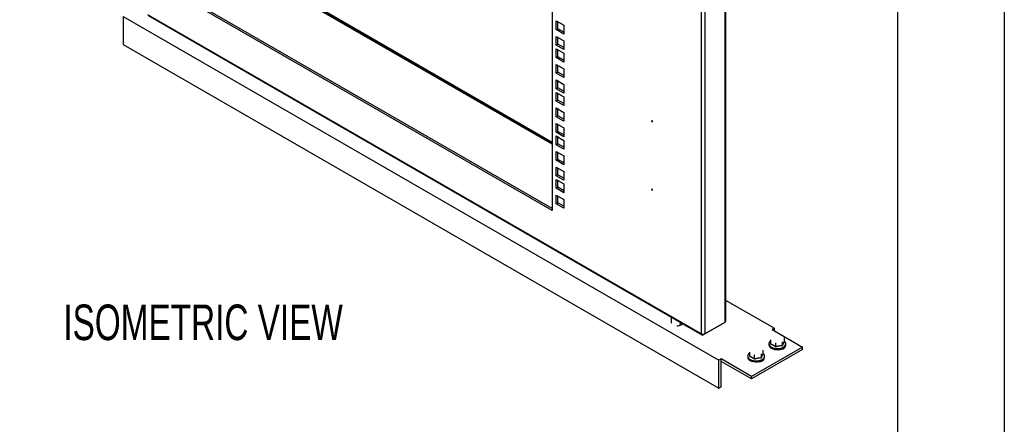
# Model space of a CAD drawing. Header units: millimetres. Extents: x 0 to 3912, y 0 to 3023.
# Tile 9 of 18: x 3092 to 3912, y 1067 to 1404. Entities that reach past the tile are written whole.
import ezdxf

# ---------------------------------------------------------------- set-up
doc = ezdxf.new("R2010")
doc.units = ezdxf.units.MM
doc.header["$LTSCALE"] = 14
doc.layers.add('DIMENSIONS', color=140, linetype='Continuous', lineweight=25)
doc.layers.add('TEXT', color=140, linetype='Continuous', lineweight=25)
doc.styles.add('SLDTEXTSTYLE0', font='TXT', dxfattribs={"width": 0.7})

msp = doc.modelspace()

# ---------------------------------------------------------------- linework, layer by layer
at = {"color": 7, "linetype": 'Continuous'}
msp.add_line((3911.63, 3022.64), (3911.63, 0.04), dxfattribs=at)
for p, q in [((3535.27, 2537.86), (3535.27, 1245.28)), ((3679.16, 1152.41), (3679.16, 2507.04)), ((3679.75, 1153.22), (3679.75, 2507.86)), ((3659.37, 1142.61), (3659.37, 2497.25)), ((3662.2, 2497.25), (3662.2, 1142.61)), ((3535.27, 1300.59), (3257.2, 1461.11)), ((3535.27, 1300.59), (3257.2, 1461.11)), ((3535.27, 1301.26), (3258.2, 1461.21)), ((3535.27, 1301.26), (3258.2, 1461.21)), ((3279.3, 1450.19), (3535.27, 1302.42)), ((3535.27, 1245.28), (3218.13, 1428.36)), ((3535.27, 1246.91), (3219.55, 1429.17)), ((3178, 1407.02), (3674.04, 1120.66)), ((3178, 1407.02), (3178, 1383.75)), ((3198.33, 1408.76), (3659.37, 1142.61)), ((3198.75, 1407.84), (3659.78, 1141.69)), ((3538.45, 1396.07), (3538.45, 1403.42)), ((3538.45, 1403.42), (3544.82, 1399.75)), ((3539.87, 1396.89), (3539.87, 1402.6)), ((3538.45, 1396.07), (3539.87, 1396.89)), ((3544.82, 1392.4), (3538.45, 1396.07)), ((3544.82, 1394.03), (3539.87, 1396.89)), ((3544.82, 1399.75), (3544.82, 1392.4)), ((3538.45, 1383.11), (3538.45, 1390.46)), ((3538.45, 1390.46), (3544.82, 1386.78)), ((3539.87, 1383.92), (3539.87, 1389.64)), ((3544.82, 1386.78), (3544.82, 1379.43)), ((3178, 1383.75), (3674.04, 1097.39)), ((3538.45, 1383.11), (3539.87, 1383.92)), ((3544.82, 1379.43), (3538.45, 1383.11)), ((3538.45, 1380.09), (3544.82, 1376.41)), ((3538.45, 1372.74), (3538.45, 1380.09)), ((3544.82, 1381.07), (3539.87, 1383.92)), ((3539.87, 1373.55), (3539.87, 1379.27)), ((3538.45, 1372.74), (3539.87, 1373.55)), ((3544.82, 1369.06), (3538.45, 1372.74)), ((3544.82, 1370.7), (3539.87, 1373.55)), ((3544.82, 1376.41), (3544.82, 1369.06)), ((3538.45, 1359.78), (3538.45, 1367.12)), ((3538.45, 1367.12), (3544.82, 1363.45)), ((3539.87, 1360.59), (3539.87, 1366.31)), ((3544.82, 1363.45), (3544.82, 1356.1)), ((3538.45, 1359.78), (3539.87, 1360.59)), ((3544.82, 1356.1), (3538.45, 1359.78)), ((3538.45, 1346.81), (3538.45, 1354.16)), ((3538.45, 1354.16), (3544.82, 1350.49)), ((3544.82, 1357.73), (3539.87, 1360.59)), ((3539.87, 1347.63), (3539.87, 1353.35)), ((3538.45, 1346.81), (3539.87, 1347.63)), ((3544.82, 1343.14), (3538.45, 1346.81)), ((3544.82, 1344.77), (3539.87, 1347.63)), ((3544.82, 1350.49), (3544.82, 1343.14)), ((3538.45, 1336.44), (3538.45, 1343.79)), ((3538.45, 1343.79), (3544.82, 1340.12)), ((3538.45, 1336.44), (3539.87, 1337.26)), ((3544.82, 1332.77), (3538.45, 1336.44)), ((3539.87, 1337.26), (3539.87, 1342.98)), ((3544.82, 1334.4), (3539.87, 1337.26)), ((3544.82, 1340.12), (3544.82, 1332.77)), ((3538.45, 1330.83), (3544.82, 1327.16)), ((3538.45, 1323.48), (3538.45, 1330.83)), ((3539.87, 1324.3), (3539.87, 1330.01)), ((3538.45, 1323.48), (3539.87, 1324.3)), ((3544.82, 1319.81), (3538.45, 1323.48)), ((3544.82, 1321.44), (3539.87, 1324.3)), ((3544.82, 1327.16), (3544.82, 1319.81)), ((3538.45, 1310.52), (3538.45, 1317.87)), ((3538.45, 1317.87), (3544.82, 1314.19)), ((3539.87, 1311.33), (3539.87, 1317.05)), ((3544.82, 1314.19), (3544.82, 1306.84)), ((3538.45, 1310.52), (3539.87, 1311.33)), ((3544.82, 1306.84), (3538.45, 1310.52)), ((3538.45, 1300.15), (3538.45, 1307.5)), ((3538.45, 1307.5), (3544.82, 1303.82)), ((3544.82, 1308.48), (3539.87, 1311.33)), ((3539.87, 1300.96), (3539.87, 1306.68)), ((3544.82, 1303.82), (3544.82, 1296.47)), ((3538.45, 1300.15), (3539.87, 1300.96)), ((3544.82, 1296.47), (3538.45, 1300.15)), ((3544.82, 1298.11), (3539.87, 1300.96)), ((3538.45, 1287.18), (3538.45, 1294.53)), ((3538.45, 1294.53), (3544.82, 1290.86)), ((3538.45, 1287.18), (3539.87, 1288)), ((3544.82, 1283.51), (3538.45, 1287.18)), ((3539.87, 1288), (3539.87, 1293.72)), ((3544.82, 1285.14), (3539.87, 1288)), ((3544.82, 1290.86), (3544.82, 1283.51)), ((3538.45, 1274.22), (3538.45, 1281.57)), ((3538.45, 1281.57), (3544.82, 1277.9)), ((3539.87, 1275.04), (3539.87, 1280.75)), ((3538.45, 1274.22), (3539.87, 1275.04)), ((3544.82, 1270.55), (3538.45, 1274.22)), ((3538.45, 1271.2), (3544.82, 1267.53)), ((3538.45, 1263.85), (3538.45, 1271.2)), ((3544.82, 1272.18), (3539.87, 1275.04)), ((3544.82, 1277.9), (3544.82, 1270.55)), ((3538.45, 1263.85), (3539.87, 1264.67)), ((3544.82, 1260.18), (3538.45, 1263.85)), ((3539.87, 1264.67), (3539.87, 1270.38)), ((3544.82, 1261.81), (3539.87, 1264.67)), ((3544.82, 1267.53), (3544.82, 1260.18)), ((3538.45, 1258.24), (3544.82, 1254.56)), ((3538.45, 1250.89), (3538.45, 1258.24)), ((3539.87, 1251.71), (3539.87, 1257.42)), ((3544.82, 1254.56), (3544.82, 1247.22)), ((3538.45, 1250.89), (3539.87, 1251.71)), ((3544.82, 1247.22), (3538.45, 1250.89)), ((3544.82, 1248.85), (3539.87, 1251.71)), ((3720, 1147.2), (3679.75, 1170.44)), ((3634.15, 1156.49), (3634.15, 1151.59)), ((3641.64, 1149.67), (3642.04, 1150.63)), ((3642.15, 1151.18), (3642.15, 1151.87)), ((3677.75, 1151.59), (3660.78, 1141.79)), ((3662.2, 1142.61), (3679.16, 1152.41)), ((3677.75, 1151.59), (3677.75, 1151.59)), ((3720, 1147.2), (3718.23, 1146.18)), ((3718.23, 1146.18), (3743.51, 1131.58)), ((3720, 1147.2), (3720, 1145.15)), ((3743.51, 1131.58), (3701.09, 1107.09)), ((3715.65, 1134.24), (3715.65, 1133.42)), ((3717.08, 1137.5), (3717.08, 1133.95)), ((3721.16, 1135.14), (3721.16, 1131.6)), ((3726.74, 1136.01), (3726.74, 1132.46)), ((3728.23, 1139.23), (3728.23, 1135.68)), ((3728.92, 1131.62), (3729.1, 1131.38)), ((3729.65, 1133.42), (3729.65, 1134.24)), ((3743.51, 1129.54), (3743.51, 1131.58)), ((3697.98, 1124.03), (3697.98, 1123.21)), ((3699.4, 1127.29), (3699.4, 1123.75)), ((3743.51, 1129.54), (3701.09, 1105.05)), ((3703.48, 1124.94), (3703.48, 1121.39)), ((3709.06, 1125.8), (3709.06, 1122.25)), ((3710.55, 1129.02), (3710.55, 1125.47)), ((3711.98, 1123.21), (3711.98, 1124.03)), ((3725.65, 1129.75), (3725.65, 1129.77)), ((3728.55, 1131.24), (3728.86, 1131.06)), ((3675.81, 1121.68), (3674.04, 1120.66)), ((3674.04, 1097.39), (3674.04, 1120.66)), ((3701.09, 1107.09), (3675.81, 1121.68)), ((3675.81, 1119.64), (3675.81, 1121.68)), ((3701.09, 1105.05), (3675.81, 1119.64)), ((3675.81, 1098.41), (3675.81, 1119.64)), ((3675.81, 1119.64), (3675.81, 1119.64)), ((3707.98, 1119.54), (3707.98, 1119.56)), ((3710.87, 1121.04), (3711.18, 1120.86)), ((3711.24, 1121.41), (3711.42, 1121.17)), ((3701.09, 1105.05), (3701.09, 1107.09)), ((3674.04, 1097.39), (3675.81, 1098.41))]:
    msp.add_line(p, q)
at = {"flags": 128}
for points in [[(3618.35, 1320.2), (3618.22, 1320.25), (3618.1, 1320.23), (3618.03, 1320.14), (3618, 1320), (3618.03, 1319.83), (3618.1, 1319.65), (3618.22, 1319.49), (3618.35, 1319.38), (3618.49, 1319.34), (3618.6, 1319.36), (3618.68, 1319.45), (3618.71, 1319.59), (3618.68, 1319.76), (3618.6, 1319.94), (3618.49, 1320.09), (3618.35, 1320.2)], [(3618.35, 1263.04), (3618.22, 1263.09), (3618.1, 1263.07), (3618.03, 1262.98), (3618, 1262.84), (3618.03, 1262.67), (3618.1, 1262.49), (3618.22, 1262.34), (3618.35, 1262.23), (3618.49, 1262.18), (3618.6, 1262.2), (3618.68, 1262.29), (3618.71, 1262.43), (3618.68, 1262.6), (3618.6, 1262.78), (3618.49, 1262.93), (3618.35, 1263.04)], [(3642.75, 1150.16), (3643.57, 1150.78), (3643.73, 1150.96)], [(3717.08, 1136.68), (3716.73, 1136.39), (3716.05, 1135.57), (3715.7, 1134.69), (3715.7, 1133.78), (3716.05, 1132.9), (3716.73, 1132.09), (3717.7, 1131.38)], [(3717.7, 1131.38), (3718.93, 1130.81), (3720.34, 1130.42), (3721.87, 1130.22), (3723.44, 1130.22), (3724.97, 1130.42), (3726.38, 1130.81), (3727.6, 1131.38), (3728.58, 1132.09), (3729.26, 1132.9), (3729.61, 1133.78), (3729.61, 1134.69), (3729.26, 1135.57), (3728.58, 1136.39), (3728.23, 1136.68)], [(3717.7, 1130.56), (3718.93, 1130), (3720.34, 1129.61), (3721.87, 1129.4), (3723.44, 1129.4), (3724.97, 1129.61), (3726.38, 1130), (3727.6, 1130.56), (3728.58, 1131.27), (3729.26, 1132.09), (3729.61, 1132.97), (3729.65, 1133.42)], [(3724.44, 1129.51), (3724.78, 1129.52), (3726.17, 1129.69), (3727.42, 1130.09), (3728.42, 1130.67), (3729.11, 1131.39), (3729.41, 1132.19), (3729.42, 1132.4)], [(3699.4, 1126.47), (3699.05, 1126.18), (3698.37, 1125.37), (3698.02, 1124.48), (3698.02, 1123.58), (3698.37, 1122.7), (3699.05, 1121.88), (3700.03, 1121.17)], [(3700.03, 1121.17), (3701.25, 1120.61), (3702.66, 1120.22), (3704.19, 1120.02), (3705.76, 1120.02), (3707.29, 1120.22), (3708.7, 1120.61), (3709.93, 1121.17), (3710.9, 1121.88), (3711.58, 1122.7), (3711.93, 1123.58), (3711.93, 1124.48), (3711.58, 1125.37), (3710.9, 1126.18), (3710.55, 1126.47)], [(3700.03, 1120.36), (3701.25, 1119.79), (3702.66, 1119.4), (3704.19, 1119.2), (3705.76, 1119.2), (3707.29, 1119.4), (3708.7, 1119.79), (3709.93, 1120.36), (3710.9, 1121.06), (3711.58, 1121.88), (3711.93, 1122.76), (3711.98, 1123.21)], [(3706.76, 1119.31), (3707.1, 1119.32), (3708.49, 1119.49), (3709.74, 1119.88), (3710.75, 1120.46), (3711.43, 1121.19), (3711.73, 1121.99), (3711.74, 1122.19)]]:
    msp.add_lwpolyline(points, dxfattribs=at)
for centre, radius, start, end in [((3639.28, 1156.83), 7.53, 267.08955, 297.47976), ((3640.13, 1151.37), 2.03, 290.48431, 354.54139), ((3678.75, 1153.32), 1.01, 294.37466, 354.3052), ((3660.23, 1142.47), 0.874, 170.78596, 309.20329), ((3660.78, 1145.34), 3.08, 242.60967, 297.39033), ((3719.08, 1133.71), 3.44, 184.91931, 246.40083), ((3701.4, 1123.51), 3.44, 184.91931, 246.40083)]:
    msp.add_arc(centre, radius, start, end)
for points, knots in [([(3721.16, 1131.6), (3721.07, 1131.67), (3720.91, 1131.82), (3720.65, 1132.04), (3720.4, 1132.25), (3720.06, 1132.51), (3719.64, 1132.82), (3719.12, 1133.15), (3718.6, 1133.42), (3718.09, 1133.64), (3717.58, 1133.82), (3717.25, 1133.91), (3717.08, 1133.95)], [0, 0, 0, 0, 0.064387, 0.127263, 0.188966, 0.249885, 0.376003, 0.499843, 0.623524, 0.749528, 0.872363, 1, 1, 1, 1]), ([(3726.74, 1132.46), (3726.62, 1132.47), (3726.39, 1132.49), (3726.04, 1132.5), (3725.7, 1132.51), (3725.24, 1132.51), (3724.66, 1132.48), (3723.95, 1132.4), (3723.25, 1132.27), (3722.55, 1132.08), (3721.85, 1131.86), (3721.39, 1131.69), (3721.16, 1131.6)], [0, 0, 0, 0, 0.064561, 0.127567, 0.189361, 0.250336, 0.3758, 0.499077, 0.622723, 0.748686, 0.871972, 1, 1, 1, 1]), ([(3728.23, 1135.68), (3728.2, 1135.64), (3728.14, 1135.56), (3728.04, 1135.43), (3727.95, 1135.29), (3727.83, 1135.1), (3727.67, 1134.82), (3727.49, 1134.44), (3727.3, 1134.01), (3727.11, 1133.53), (3726.92, 1133.02), (3726.8, 1132.65), (3726.74, 1132.46)], [0, 0, 0, 0, 0.064561, 0.127567, 0.189361, 0.250336, 0.3758, 0.499077, 0.622723, 0.748686, 0.871972, 1, 1, 1, 1]), ([(3703.48, 1121.39), (3703.4, 1121.47), (3703.23, 1121.62), (3702.97, 1121.84), (3702.72, 1122.04), (3702.38, 1122.31), (3701.96, 1122.62), (3701.44, 1122.94), (3700.93, 1123.21), (3700.41, 1123.43), (3699.9, 1123.61), (3699.57, 1123.7), (3699.4, 1123.75)], [0, 0, 0, 0, 0.064387, 0.127263, 0.188966, 0.249885, 0.376003, 0.499843, 0.623524, 0.749528, 0.872363, 1, 1, 1, 1]), ([(3710.55, 1125.47), (3710.52, 1125.43), (3710.46, 1125.35), (3710.37, 1125.22), (3710.28, 1125.09), (3710.15, 1124.89), (3710, 1124.62), (3709.81, 1124.24), (3709.62, 1123.81), (3709.43, 1123.33), (3709.24, 1122.81), (3709.12, 1122.44), (3709.06, 1122.25)], [0, 0, 0, 0, 0.0645608, 0.1275666, 0.1893611, 0.2503362, 0.3758004, 0.4990765, 0.6227226, 0.7486862, 0.8719717, 1, 1, 1, 1]), ([(3709.06, 1122.25), (3708.94, 1122.26), (3708.71, 1122.28), (3708.36, 1122.3), (3708.02, 1122.31), (3707.56, 1122.31), (3706.98, 1122.28), (3706.28, 1122.19), (3705.57, 1122.06), (3704.87, 1121.88), (3704.17, 1121.66), (3703.72, 1121.48), (3703.48, 1121.39)], [0, 0, 0, 0, 0.064561, 0.127567, 0.189361, 0.250336, 0.3758, 0.499077, 0.622723, 0.748686, 0.871972, 1, 1, 1, 1])]:
    msp.add_open_spline(points, degree=3, knots=knots)
at = {"layer": 'TEXT'}
msp.add_line((3822.7, 2933.7), (3822.7, 88.9), dxfattribs=at)

# ---------------------------------------------------------------- texts
at = {"layer": 'DIMENSIONS', "insert": (3244.48, 1167), "char_height": 29.6333, "attachment_point": 2, "style": 'SLDTEXTSTYLE0'}
msp.add_mtext('ISOMETRIC VIEW', dxfattribs=at)

doc.saveas('drawing.dxf')
